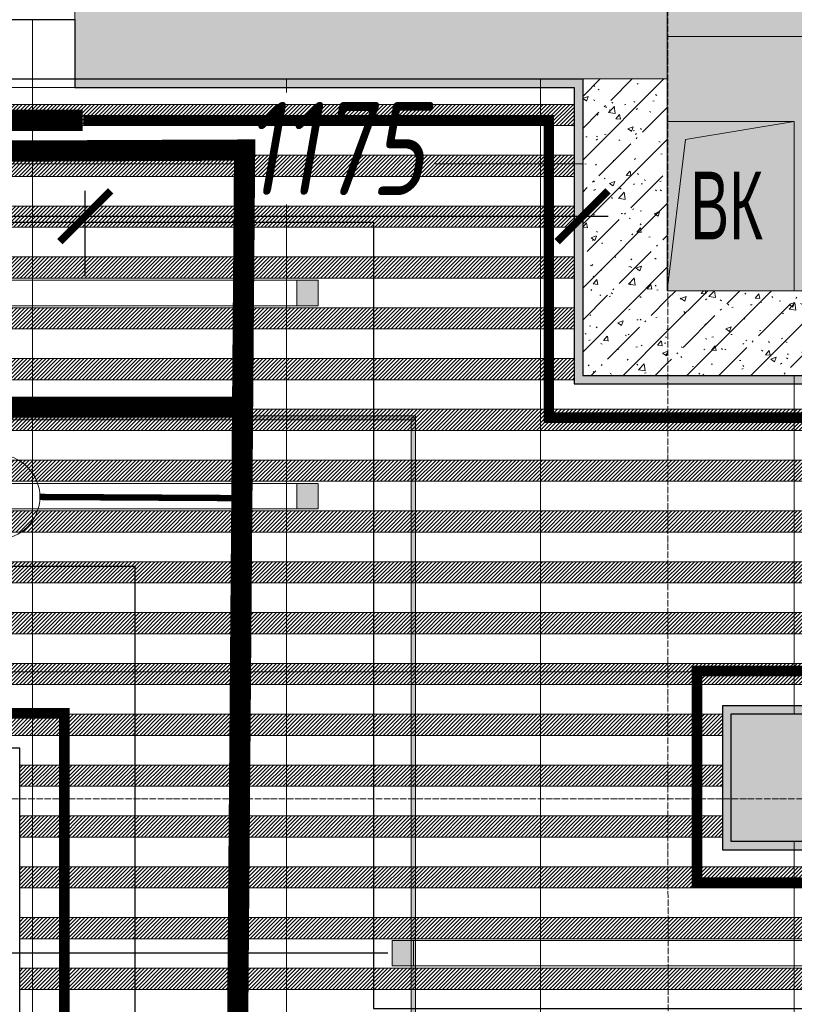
# Model space of a CAD drawing. Header units: millimetres. Extents: x -535184 to 178656, y -69521 to 68256.
# Tile 144 of 256: x -185633 to -183803, y 46587 to 48912. Entities that reach past the tile are written whole.
import ezdxf

# ---------------------------------------------------------------- set-up
doc = ezdxf.new("R2010")
doc.units = ezdxf.units.MM
for name, pattern in [('( Hidden )', [0.375, 0.25, -0.125]), ('-D1-03x03', [6, 3, -3]), ('-D1d1-15x02', [19, 15, -2, 0, -2]), ('DASHDOT', [25.4, 12.7, -6.35, 0, -6.35]), ('DOT', [6.35, 0, -6.35])]:
    doc.linetypes.add(name, pattern=pattern)
doc.layers.get('Defpoints').update_dxf_attribs({"color": 31})
for name, color, linetype, lineweight in [('_0', 7, 'Continuous', 13), ('A-DETL-GENF', 7, 'Continuous', 5), ('A-FLOR', 7, 'Continuous', 5), ('A-GENM-HDLN', 7, '-D1-03x03', 5), ('A-WALL', 7, 'Continuous', 5), ('A-WALL-FNSH', 8, 'Continuous', 5), ('dim_light', 12, 'Continuous', 9), ('dim_razv', 93, 'DASHDOT', 9), ('I-WALL', 7, 'Continuous', 5), ('light_pot', 52, 'Continuous', 15), ('M-EQPM', 7, 'Continuous', 5), ('M-EQPM-IDEN', 7, 'Continuous', 5), ('pot', 183, 'Continuous', 15), ('pot sh', 183, 'Continuous', 15), ('S-GRID', 7, 'Continuous', 5)]:
    doc.layers.add(name, color=color, linetype=linetype, lineweight=lineweight)
doc.layers.add('PDF10_0', color=30, linetype='Continuous', true_color=0xff7f00)
doc.layers.add('pol', color=7, linetype='Continuous', lineweight=15, true_color=0x738991)
doc.layers.add('Сводный план', color=1, linetype='Continuous', lineweight=0, true_color=0xff0000)
doc.styles.add('Arial Narrow_2', font='txt', dxfattribs={"width": 0.75, "height": 250})
doc.styles.add('fl_iso paper', font='isocpeur.ttf', dxfattribs={"width": 0.8, "oblique": 10})
doc.dimstyles.new('In tre 1_75', dxfattribs={"dimtxt": 220, "dimasz": 120, "dimexe": 60, "dimexo": 10, "dimgap": 50, "dimtad": 1, "dimdec": 0, "dimrnd": 5, "dimzin": 0, "dimdsep": 46, "dimtxsty": 'fl_iso paper', "dimblk": 'ARCHTICK', "dimcen": 0, "dimdle": 60, "dimadec": 0, "dimazin": 0, "dimtfac": 1, "dimtdec": 0, "dimtofl": 0, "dimtmove": 1, "dimatfit": 1, "dimfxl": 1, "dimtfill": 1, "dimtolj": 1, "dimtzin": 0, "dimarcsym": 1})
pattern_1 = [(225, (-281866.09, 18057.1276), (4.49012806, -4.49012806), [])]
pattern_2 = [(225, (-283516.09, 18057.1276), (4.49012806, -4.49012806), [])]
pattern_3 = [(225, (-283516.09, 18417.1276), (4.49012806, -4.49012806), [])]
pattern_4 = [(45, (-192252.93, 26222.13), (-75.43415, 75.43415), [106.68, -17.78, 3.556, -17.78]), (45, (-192252.93, 26297.51), (-75.43415, 75.43415), []), (50, (-192252.93, 26222.13), (127.5292, -11.15758), [13.335, -146.685]), (355, (-192252.93, 26222.13), (-24.66966, 133.74), [10.668, -117.348]), (100.451, (-192242.31, 26221.2), (102.85973, 122.5818), [11.333, -124.663]), (46.184, (-192252.93, 26257.69), (189.7552, -29.4304), [20.002, -220.027]), (96.636, (-192237.12, 26255.24), (166.1822, 173.1996), [17, -186.995]), (351.184, (-192252.93, 26257.69), (166.184, 173.1976), [16.002, -176.022]), (21, (-192235.15, 26248.8), (106.13027, -71.58603), [13.335, -146.685]), (326, (-192235.15, 26248.8), (43.2619, 128.93175), [10.668, -117.348]), (71.451, (-192226.31, 26242.83), (149.392, 57.34505), [11.333, -124.663]), (37.5, (-192252.935, 26222.128), (2.16223, 59.18836), [3.353, -112.573, 3.353, -115.773, -117.792]), (37.5, (-192252.935, 26222.128), (2.16223, 59.18836), [-235.052, 3.353, -114.44]), (7.5, (-192252.935, 26222.13), (46.77386, 70.12615), [3.353, -64.567, 3.353, -109.906, -44.894]), (7.5, (-192252.935, 26222.13), (46.77386, 70.12615), [-181.178, 3.353, -41.542]), (327.5, (-192292.584, 26222.128), (94.91367, -4.01009), [3.353, -41.097, 3.353, -135.331, -184.023]), (327.5, (-192292.584, 26222.128), (94.91367, -4.01009), [-183.134, 3.353, -180.67]), (317.5, (-192310.36, 26222.13), (103.69057, 17.79882), [3.353, -54.432, 3.353, -88.748, -130.683]), (317.5, (-192310.36, 26222.13), (103.69057, 17.79882), [-149.885, 3.353, -127.33])]

# ---------------------------------------------------------------- blocks, each defined once
blk = doc.blocks.new('*U3569')
at = {"layer": 'light_pot', "linetype": 'ByBlock', "lineweight": 0}
h = blk.add_hatch(color=252, dxfattribs=at)
h.dxf.hatch_style = 1
h.paths.add_polyline_path([(-500, 30), (-550, 30), (-550, -30), (-500, -30)])
h = blk.add_hatch(color=252, dxfattribs=at)
h.dxf.hatch_style = 1
h.paths.add_polyline_path([(500, 30), (550, 30), (550, -30), (500, -30)])
for points in [[(-500, 30), (-550, 30), (-550, -30), (-500, -30)], [(500, -30), (-500, -30), (-500, 30), (500, 30)], [(500, 30), (550, 30), (550, -30), (500, -30)]]:
    blk.add_lwpolyline(points, close=True, dxfattribs=at)
blk = doc.blocks.new('*U3564')
at = {"layer": 'light_pot', "color": 0, "linetype": 'ByBlock', "lineweight": -2, "transparency": 16777216}
blk.add_blockref('*U3569', (0, 960), dxfattribs=at)
blk = doc.blocks.new('_ArchTick')
at = {"color": 0, "linetype": 'ByBlock', "lineweight": 9, "const_width": 0.15}
blk.add_lwpolyline([(-0.5, -0.5), (0.5, 0.5)], dxfattribs=at)
blk = doc.blocks.new('*D6228')
at = {"layer": 'Defpoints', "color": 0, "transparency": 16777216}
for p in [(-186136, 46707.6), (-184752.9, 46707.6), (-184752.9, 46227.6)]:
    blk.add_point(p, dxfattribs=at)
at = {"layer": 'dim_light', "color": 0, "lineweight": -2, "transparency": 16777216}
for p, q in [((-186136, 46707.6), (-186136, 46827.6)), ((-184762.9, 46707.6), (-186196, 46707.6)), ((-186136, 46227.6), (-186136, 46707.6)), ((-186136, 46467.6), (-186931.1, 45977.4)), ((-184762.9, 46227.6), (-186196, 46227.6)), ((-186136, 46227.6), (-186136, 46107.6)), ((-186931.1, 45977.4), (-186931.1, 45486.6))]:
    blk.add_line(p, q, dxfattribs=at)
at = {"layer": 'dim_light', "color": 0, "lineweight": -2, "transparency": 16777216, "xscale": 120, "yscale": 120, "zscale": 120}
for p, rotation in [((-186136, 46707.6), 270), ((-186136, 46227.6), 90)]:
    blk.add_blockref('_ArchTick', p, dxfattribs=dict(at, rotation=rotation))
at = {"layer": 'dim_light', "color": 0, "transparency": 16777216, "insert": (-187091.1, 45732), "char_height": 220, "attachment_point": 5, "rotation": 90, "style": 'fl_iso paper', "bg_fill": 3, "box_fill_scale": 1.1, "bg_fill_color": 256, "bg_fill_true_color": 13158600, "bg_fill_transparency": 0}
blk.add_mtext('\\A1;480', dxfattribs=at)
blk = doc.blocks.new('*D6204')
at = {"layer": 'Defpoints', "color": 0, "transparency": 16777216}
for p in [(-186244.6, 47786.8), (-186027.9, 47786.8), (-184752.9, 46707.6)]:
    blk.add_point(p, dxfattribs=at)
at = {"layer": 'dim_light', "color": 0, "lineweight": -2, "transparency": 16777216}
for p, q in [((-186244.6, 46647.6), (-186244.6, 47846.8)), ((-186037.9, 47786.8), (-186304.6, 47786.8)), ((-184762.9, 46707.6), (-186304.6, 46707.6))]:
    blk.add_line(p, q, dxfattribs=at)
at = {"layer": 'dim_light', "color": 0, "lineweight": -2, "transparency": 16777216, "xscale": 120, "yscale": 120, "zscale": 120}
for p, rotation in [((-186244.6, 47786.8), 90), ((-186244.6, 46707.6), 270)]:
    blk.add_blockref('_ArchTick', p, dxfattribs=dict(at, rotation=rotation))
at = {"layer": 'dim_light', "color": 0, "transparency": 16777216, "insert": (-186404.6, 47247.2), "char_height": 220, "attachment_point": 5, "rotation": 90, "style": 'fl_iso paper', "bg_fill": 3, "box_fill_scale": 1.1, "bg_fill_color": 256, "bg_fill_true_color": 13158600, "bg_fill_transparency": 0}
blk.add_mtext('\\A1;1080', dxfattribs=at)
blk = doc.blocks.new('*D6205')
at = {"layer": 'Defpoints', "color": 0, "transparency": 16777216}
for p in [(-186652.9, 48772.1), (-185477.9, 48448), (-185477.9, 48296.8)]:
    blk.add_point(p, dxfattribs=at)
at = {"layer": 'dim_light', "color": 0, "lineweight": -2, "transparency": 16777216}
for p, q in [((-186652.9, 48762.1), (-186652.9, 48388)), ((-185477.9, 48306.8), (-185477.9, 48508)), ((-186712.9, 48448), (-185417.9, 48448))]:
    blk.add_line(p, q, dxfattribs=at)
at = {"layer": 'dim_light', "color": 0, "lineweight": -2, "transparency": 16777216, "xscale": 120, "yscale": 120, "zscale": 120, "rotation": 180}
blk.add_blockref('_ArchTick', (-186652.9, 48448), dxfattribs=at)
at = {"layer": 'dim_light', "color": 0, "lineweight": -2, "transparency": 16777216, "xscale": 120, "yscale": 120, "zscale": 120}
blk.add_blockref('_ArchTick', (-185477.9, 48448), dxfattribs=at)
at = {"layer": 'dim_light', "color": 0, "transparency": 16777216, "insert": (-186065.4, 48608), "char_height": 220, "attachment_point": 5, "style": 'fl_iso paper', "bg_fill": 3, "box_fill_scale": 1.1, "bg_fill_color": 256, "bg_fill_true_color": 13158600, "bg_fill_transparency": 0}
blk.add_mtext('\\A1;1175', dxfattribs=at)
blk = doc.blocks.new('*D6206')
at = {"layer": 'Defpoints', "color": 0, "transparency": 16777216}
for p in [(-184302.9, 48555.8), (-184302.9, 48448), (-185477.9, 48296.8)]:
    blk.add_point(p, dxfattribs=at)
at = {"layer": 'dim_light', "color": 0, "lineweight": -2, "transparency": 16777216}
for p, q in [((-184302.9, 48545.8), (-184302.9, 48388)), ((-185477.9, 48306.8), (-185477.9, 48508)), ((-185537.9, 48448), (-184242.9, 48448))]:
    blk.add_line(p, q, dxfattribs=at)
at = {"layer": 'dim_light', "color": 0, "lineweight": -2, "transparency": 16777216, "xscale": 120, "yscale": 120, "zscale": 120, "rotation": 180}
blk.add_blockref('_ArchTick', (-185477.9, 48448), dxfattribs=at)
at = {"layer": 'dim_light', "color": 0, "lineweight": -2, "transparency": 16777216, "xscale": 120, "yscale": 120, "zscale": 120}
blk.add_blockref('_ArchTick', (-184302.9, 48448), dxfattribs=at)
at = {"layer": 'dim_light', "color": 0, "transparency": 16777216, "insert": (-184890.4, 48608), "char_height": 220, "attachment_point": 5, "style": 'fl_iso paper', "bg_fill": 3, "box_fill_scale": 1.1, "bg_fill_color": 256, "bg_fill_true_color": 13158600, "bg_fill_transparency": 0}
blk.add_mtext('\\A1;1175', dxfattribs=at)
blk = doc.blocks.new('*U3565')
at = {"layer": 'light_pot', "linetype": 'ByBlock', "lineweight": 0}
h = blk.add_hatch(color=252, dxfattribs=at)
h.dxf.hatch_style = 1
h.paths.add_polyline_path([(-500, 30), (-550, 30), (-550, -30), (-500, -30)])
h = blk.add_hatch(color=252, dxfattribs=at)
h.dxf.hatch_style = 1
h.paths.add_polyline_path([(500, 30), (550, 30), (550, -30), (500, -30)])
for points in [[(-500, 30), (-550, 30), (-550, -30), (-500, -30)], [(500, -30), (-500, -30), (-500, 30), (500, 30)], [(500, 30), (550, 30), (550, -30), (500, -30)]]:
    blk.add_lwpolyline(points, close=True, dxfattribs=at)
blk = doc.blocks.new('*U3566')
at = {"layer": 'light_pot', "color": 0, "linetype": 'ByBlock', "lineweight": -2, "transparency": 16777216}
for p in [(0, 480), (0, 0)]:
    blk.add_blockref('*U3565', p, dxfattribs=at)
blk = doc.blocks.new('*U11953')
at = {"layer": 'pol', "true_color": 0x007dfa, "transparency": 33554687}
h = blk.add_hatch(color=150, dxfattribs=at)
h.dxf.hatch_style = 1
h.paths.add_polyline_path([(1795, 0), (0, 0), (0, -10), (1795, -10)])
at = {"layer": 'pol', "color": 162, "true_color": 0x2c3cc9}
blk.add_lwpolyline([(1795, 0), (0, 0), (0, -10), (1795, -10)], close=True, dxfattribs=at)
blk = doc.blocks.new('*U12422')
at = {"layer": 'pol', "true_color": 0x007dfa, "transparency": 33554687}
h = blk.add_hatch(color=150, dxfattribs=at)
h.dxf.hatch_style = 1
h.paths.add_polyline_path([(2095.1, 0), (0, 0), (0, -10), (2095.1, -10)])
at = {"layer": 'pol', "color": 162, "true_color": 0x2c3cc9}
blk.add_lwpolyline([(2095.1, 0), (0, 0), (0, -10), (2095.1, -10)], close=True, dxfattribs=at)
blk = doc.blocks.new('A_MEQ_OpeningShaft-Rectangular - ВК-3647608-50_AS_M_L11')
at = {"layer": 'A-DETL-GENF', "linetype": '-D1-03x03'}
blk.add_hatch(color=256, dxfattribs=at).paths.add_polyline_path([(0, -400), (42.9, -42.9), (300, 0), (0, 0)])
at = {"layer": 'A-DETL-GENF'}
for p, q in [((300, 0), (0, 0)), ((0, 0), (0, -400)), ((42.9, -42.9), (300, 0)), ((300, 0), (300, -400)), ((0, -400), (42.9, -42.9)), ((0, -400), (300, -400))]:
    blk.add_line(p, q, dxfattribs=at)
at = {"layer": 'A-GENM-HDLN'}
for p, q in [((300, 0), (0, 0)), ((0, 0), (0, -400)), ((300, -400), (300, 0)), ((0, -400), (300, -400))]:
    blk.add_line(p, q, dxfattribs=at)
blk = doc.blocks.new('jgf456fff')
at = {"layer": 'PDF10_0', "lineweight": 25}
blk.add_lwpolyline([(14188.1, 19556), (6942.7, 19556), (6942.7, 21348.8), (6212.4, 21348.8), (6212.4, 22161.6), (7505.7, 22161.6), (7505.7, 20305.3), (10242.6, 20305.3)], dxfattribs=at)
blk = doc.blocks.new('jjgyff55')
at = {"layer": 'Сводный план', "color": 96, "true_color": 0x008000}
for points, const_width in [([(25024, 19861.4), (23724.1, 19872.2), (23724.4, 17338.4), (1155.3, 17338.4), (1176.4, 19982.9), (207.8, 19978.6)], 50), ([(1165, 19375.8), (-1836.4, 19375.8)], 50), ([(1165, 19161), (692.7, 19163.7)], 15)]:
    blk.add_lwpolyline(points, dxfattribs=dict(at, const_width=const_width))
at = {"layer": 'Сводный план', "color": 92, "lineweight": 13, "true_color": 0x00c200}
blk.add_circle((592.7, 19163.7), 100, dxfattribs=at)

msp = doc.modelspace()

# ---------------------------------------------------------------- hatches: boundary and pattern name
at = {"layer": '_0', "transparency": 33554534}
h = msp.add_hatch(color=252, dxfattribs=at)
h.dxf.hatch_style = 1
h.paths.add_polyline_path([(-186501.3, 32972.1), (-186502.9, 35272.1), (-186002.9, 35272.1), (-186002.9, 36222.1), (-183952.9, 36222.1), (-183952.9, 40272.1), (-179002.9, 40272.1), (-179002.9, 38772.1), (-177452.9, 38772.1), (-177452.9, 45172.1), (-185852.9, 45172.1), (-185852.9, 46972.1), (-186852.9, 46972.1), (-186852.9, 48972.1), (-184102.9, 48972.1), (-184102.9, 48272.1), (-183352.9, 48272.1), (-183352.9, 47272.1), (-163952.9, 47272.1), (-163952.9, 48972.1), (-160672.9, 48972.1), (-160672.9, 46972.1), (-161752.9, 46972.1), (-161752.9, 45172.1), (-169752.9, 45172.1), (-169752.9, 36222.1), (-161802.9, 36222.1), (-161802.9, 35822.1), (-161302.9, 35822.1), (-161302.9, 32972.1), (-163452.9, 32972.1), (-163452.9, 34122.1), (-183852.9, 34122.1), (-183852.9, 32972.1)], flags=16)
h.paths.add_polyline_path([(-192753.7, 55672.9), (-154802.1, 55672.9), (-154802.1, 25721.3), (-192753.7, 25721.3)])
at = {"layer": 'A-WALL'}
h = msp.add_hatch(dxfattribs=at)
h.set_pattern_fill('FP_1', color=256, style=0, pattern_type=2)
h.set_pattern_definition([(45, (-192252.935, 26222.13), (-57.02463, 57.02463), []), (45, (-192195.91, 26222.13), (-57.02463, 57.02463), [100.806, -20.161, 3.353, -16.808])])
h.paths.add_polyline_path([(-176152.9, 46972.1), (-176152.9, 47272.1), (-177202.9, 47272.1), (-177202.9, 46972.1), (-176462.7, 46972.1)])
h.paths.add_polyline_path([(-178894.2, 46972.1), (-178252.9, 46972.1), (-178252.9, 47272.1), (-180902.9, 47272.1), (-180902.9, 46972.1), (-179241.5, 46972.1)])
h.paths.add_polyline_path([(-183452.9, 46972.1), (-182602.9, 46972.1), (-182602.9, 47272.1), (-183952.9, 47272.1), (-183952.9, 46972.1)])
at = {"layer": 'I-WALL', "true_color": 0xf5f5f0}
msp.add_hatch(color=7, dxfattribs=at).paths.add_polyline_path([(-182952.9, 48872.1), (-182952.9, 48972.1), (-184102.9, 48972.1), (-184102.9, 48872.1), (-183062.3, 48872.1)])
at = {"layer": 'I-WALL'}
h = msp.add_hatch(dxfattribs=at)
h.set_pattern_fill('FP_43', color=256, style=0, pattern_type=2)
h.set_pattern_definition(pattern_4)
h.paths.add_polyline_path([(-183352.9, 48072.1), (-183352.9, 48272.1), (-184102.9, 48272.1), (-184102.9, 48072.1), (-183409.7, 48072.1)])
at = {"layer": 'I-WALL', "true_color": 0xf5f3ef}
for points in [[(-183572.9, 48052.1), (-183572.9, 48072.1), (-184322.9, 48072.1), (-184322.9, 48052.1)], [(-183572.9, 47272.1), (-183572.9, 47292.1), (-183972.9, 47292.1), (-183972.9, 47272.1), (-183952.9, 47272.1)], [(-183952.9, 46972.1), (-183952.9, 47272.1), (-183972.9, 47272.1), (-183972.9, 46972.1)], [(-183452.9, 46952.1), (-183452.9, 46972.1), (-183972.9, 46972.1), (-183972.9, 46952.1)]]:
    msp.add_hatch(color=7, dxfattribs=at).paths.add_polyline_path(points)
at = {"layer": 'pot sh', "linetype": 'ByBlock', "lineweight": 0, "true_color": 0x91caaf}
h = msp.add_hatch(dxfattribs=at)
h.set_pattern_fill('ANSI31', color=253, scale=2, angle=180)
h.set_pattern_definition(pattern_2)
h.paths.add_polyline_path([(-184322.9, 48232.1), (-186632.9, 48232.1), (-186632.9, 48182.1), (-184322.9, 48182.1)])
h = msp.add_hatch(dxfattribs=at)
h.set_pattern_fill('ANSI31', color=253, scale=2, angle=180)
h.set_pattern_definition(pattern_2)
h.paths.add_polyline_path([(-184322.9, 48112.1), (-186632.9, 48112.1), (-186632.9, 48062.1), (-184322.9, 48062.1)])
h = msp.add_hatch(dxfattribs=at)
h.set_pattern_fill('ANSI31', color=253, scale=2, angle=180)
h.set_pattern_definition([(225, (-281866.09, 18657.1276), (4.49012806, -4.49012806), [])])
h.paths.add_polyline_path([(-183572.9, 47992.1), (-186632.9, 47992.1), (-186632.9, 47942.1), (-183572.9, 47942.1)])

# ---------------------------------------------------------------- linework, layer by layer
at = {"layer": 'A-WALL'}
msp.add_line((-184102.9, 48872.1), (-184102.9, 48972.1), dxfattribs=at)
at = {"layer": 'A-WALL', "lineweight": 9}
for p, q in [((-184102.9, 48672.1), (-184102.9, 48872.1)), ((-184102.9, 48872.1), (-183452.9, 48872.1)), ((-183452.9, 48272.1), (-183802.9, 48272.1)), ((-184302.9, 48072.1), (-183552.9, 48072.1))]:
    msp.add_line(p, q, dxfattribs=at)
at = {"layer": 'A-WALL', "lineweight": 25}
for p, q in [((-182952.9, 47272.1), (-183952.9, 47272.1)), ((-183952.9, 47272.1), (-183952.9, 46972.1)), ((-183952.9, 46972.1), (-182602.9, 46972.1))]:
    msp.add_line(p, q, dxfattribs=at)
at = {"layer": 'A-WALL-FNSH'}
for p, q in [((-184322.9, 48052.1), (-183572.9, 48052.1)), ((-183572.9, 47292.1), (-183972.9, 47292.1)), ((-183972.9, 47292.1), (-183972.9, 46952.1)), ((-183972.9, 46952.1), (-182582.9, 46952.1))]:
    msp.add_line(p, q, dxfattribs=at)
at = {"layer": 'Defpoints'}
msp.add_lwpolyline([(-183572.9, 47292.2), (-183972.9, 47292.2), (-183972.9, 46952.2), (-178252.9, 46952.2)], dxfattribs=at)
at = {"layer": 'pol'}
for points in [[(-186202.9, 48912.1), (-186202.9, 48572.1), (-185602.9, 48572.1), (-185602.9, 48912.1)], [(-186202.9, 48912.1), (-186202.9, 48572.1), (-185602.9, 48572.1), (-185602.9, 48912.1)], [(-185602.9, 48912.1), (-185602.9, 48572.1), (-185002.9, 48572.1), (-185002.9, 48772.1)], [(-185602.9, 48912.1), (-185602.9, 48572.1), (-185002.9, 48572.1), (-185002.9, 48772.1)], [(-185002.9, 48772.1), (-185002.9, 48572.1), (-184402.9, 48572.1), (-184402.9, 48772.1)], [(-185002.9, 48772.1), (-185002.9, 48572.1), (-184402.9, 48572.1), (-184402.9, 48772.1)], [(-184402.9, 48772.1), (-184402.9, 48572.1), (-184302.9, 48572.1)], [(-184402.9, 48772.1), (-184402.9, 48572.1), (-184302.9, 48572.1)], [(-184302.9, 48572.1), (-184402.9, 48572.1), (-184402.9, 47372.1), (-183802.9, 47372.1), (-183802.9, 48072.1)], [(-184302.9, 48572.1), (-184402.9, 48572.1), (-184402.9, 47372.1), (-183802.9, 47372.1), (-183802.9, 48072.1)], [(-185652.9, 46172.1), (-185602.9, 46172.1), (-185602.9, 47372.1), (-186202.9, 47372.1), (-186202.9, 47172.1)], [(-185652.9, 46172.1), (-185602.9, 46172.1), (-185602.9, 47372.1), (-186202.9, 47372.1), (-186202.9, 47172.1)], [(-183802.9, 47272.1), (-183802.9, 47372.1), (-184402.9, 47372.1), (-184402.9, 46172.1), (-183802.9, 46172.1), (-183802.9, 46972.1)], [(-183802.9, 47272.1), (-183802.9, 47372.1), (-184402.9, 47372.1), (-184402.9, 46172.1), (-183802.9, 46172.1), (-183802.9, 46972.1)]]:
    msp.add_lwpolyline(points, dxfattribs=at)
for points in [[(-185602.9, 47372.1), (-185602.9, 48572.1), (-186202.9, 48572.1), (-186202.9, 47372.1)], [(-185602.9, 47372.1), (-185602.9, 48572.1), (-186202.9, 48572.1), (-186202.9, 47372.1)], [(-185002.9, 47372.1), (-185002.9, 48572.1), (-185602.9, 48572.1), (-185602.9, 47372.1)], [(-185002.9, 47372.1), (-185002.9, 48572.1), (-185602.9, 48572.1), (-185602.9, 47372.1)], [(-184402.9, 47372.1), (-184402.9, 48572.1), (-185002.9, 48572.1), (-185002.9, 47372.1)], [(-184402.9, 47372.1), (-184402.9, 48572.1), (-185002.9, 48572.1), (-185002.9, 47372.1)], [(-185002.9, 46172.1), (-185002.9, 47372.1), (-185602.9, 47372.1), (-185602.9, 46172.1)], [(-185002.9, 46172.1), (-185002.9, 47372.1), (-185602.9, 47372.1), (-185602.9, 46172.1)], [(-184402.9, 46172.1), (-184402.9, 47372.1), (-185002.9, 47372.1), (-185002.9, 46172.1)], [(-184402.9, 46172.1), (-184402.9, 47372.1), (-185002.9, 47372.1), (-185002.9, 46172.1)]]:
    msp.add_lwpolyline(points, close=True, dxfattribs=at)
at = {"layer": 'pot sh'}
for points in [[(-184322.9, 48232.1), (-186632.9, 48232.1), (-186632.9, 48182.1), (-184322.9, 48182.1)], [(-184322.9, 48112.1), (-186632.9, 48112.1), (-186632.9, 48062.1), (-184322.9, 48062.1)], [(-183572.9, 47992.1), (-186632.9, 47992.1), (-186632.9, 47942.1), (-183572.9, 47942.1)]]:
    msp.add_lwpolyline(points, close=True, dxfattribs=at)
at = {"layer": 'S-GRID', "linetype": '-D1d1-15x02'}
msp.add_line((-184097.7, 23517.8), (-184102.9, 57033.3), dxfattribs=at)

# ---------------------------------------------------------------- block references
at = {"layer": 'light_pot'}
msp.add_blockref('*U3564', (-184202.9, 45747.6), dxfattribs=at)
at = {"layer": 'M-EQPM'}
msp.add_blockref('A_MEQ_OpeningShaft-Rectangular - ВК-3647608-50_AS_M_L11', (-184102.9, 48672.1), dxfattribs=at)
at = {"layer": 'pol'}
for name, p, rotation in [('*U12422', (-184697.9, 47967.1), 180), ('*U12422', (-184697.9, 47967.1), 180), ('*U11953', (-184707.9, 46177.1), 90), ('*U11953', (-184707.9, 46177.1), 90)]:
    msp.add_blockref(name, p, dxfattribs=dict(at, rotation=rotation))

# ---------------------------------------------------------------- texts
at = {"layer": 'M-EQPM-IDEN', "insert": (-184048.5, 48553.2), "char_height": 160, "width": 216.456, "attachment_point": 1, "style": 'Arial Narrow_2'}
msp.add_mtext('ВК', dxfattribs=at)

# ---------------------------------------------------------------- next in the draw order: dimensions: what is measured, and where the dimension line sits
at = {"layer": 'dim_light'}
dim = msp.add_linear_dim(base=(-185477.9, 48448), p1=(-186652.9, 48772.1), p2=(-185477.9, 48296.8), dimstyle='In tre 1_75', dxfattribs=at)
dim.commit()
dim.dimension.update_dxf_attribs({"geometry": '*D6205', "text_midpoint": (-186065.4, 48608)})
dim = msp.add_linear_dim(base=(-186136, 46707.6), p1=(-184752.9, 46227.6), p2=(-184752.9, 46707.6), angle=90, dimstyle='In tre 1_75', dxfattribs=at)
dim.commit()
dim.dimension.update_dxf_attribs({"geometry": '*D6228', "text_midpoint": (-186931.1, 45927.4), "dimtype": 160})

# ---------------------------------------------------------------- next in the draw order: hatches: boundary and pattern name
at = {"layer": 'I-WALL'}
h = msp.add_hatch(dxfattribs=at)
h.set_pattern_fill('FP_43', color=256, style=0, pattern_type=2)
h.set_pattern_definition(pattern_4)
h.paths.add_polyline_path([(-184322.9, 48772.1), (-184102.9, 48772.1), (-184102.9, 48972.1), (-185502.9, 48972.1), (-185502.9, 48772.1), (-184451.7, 48772.1)])
h.paths.add_polyline_path([(-186852.9, 48772.1), (-186552.9, 48772.1), (-186552.9, 48972.1), (-186852.9, 48972.1)])

# ---------------------------------------------------------------- next in the draw order: linework, layer by layer
at = {"layer": 'A-FLOR'}
msp.add_line((-185502.9, 48772.1), (-186552.9, 48772.1), dxfattribs=at)
at = {"layer": 'A-WALL', "lineweight": 9}
for p in [(-185502.9, 48972.1), (-184102.9, 48772.1)]:
    msp.add_line(p, (-185502.9, 48772.1), dxfattribs=at)

# ---------------------------------------------------------------- next in the draw order: dimensions: what is measured, and where the dimension line sits
at = {"layer": 'dim_light'}
dim = msp.add_linear_dim(base=(-184302.9, 48448), p1=(-185477.9, 48296.8), p2=(-184302.9, 48555.8), dimstyle='In tre 1_75', dxfattribs=at)
dim.commit()
dim.dimension.update_dxf_attribs({"geometry": '*D6206', "text_midpoint": (-184890.4, 48608)})
dim = msp.add_linear_dim(base=(-186244.6, 47786.8), p1=(-184752.9, 46707.6), p2=(-186027.9, 47786.8), angle=90, dimstyle='In tre 1_75', dxfattribs=at)
dim.commit()
dim.dimension.update_dxf_attribs({"geometry": '*D6204', "text_midpoint": (-186404.6, 47247.2)})

# ---------------------------------------------------------------- next in the draw order: hatches: boundary and pattern name
at = {"layer": 'I-WALL', "true_color": 0xf5f3ef}
h = msp.add_hatch(color=7, dxfattribs=at)
h.paths.add_polyline_path([(-185493.8, 48752.1), (-185152.9, 48752.1), (-185152.9, 48772.1), (-185502.9, 48772.1), (-185502.9, 48752.1)])
h.paths.add_polyline_path([(-186552.9, 48752.1), (-186552.9, 48772.1), (-186652.9, 48772.1), (-186652.9, 48752.1), (-186632.9, 48752.1)])
for points in [[(-184322.9, 48752.1), (-184322.9, 48772.1), (-185152.9, 48772.1), (-185152.9, 48752.1), (-184451.7, 48752.1)], [(-184302.9, 48072.1), (-184302.9, 48772.1), (-184322.9, 48772.1), (-184322.9, 48072.1)]]:
    msp.add_hatch(color=7, dxfattribs=at).paths.add_polyline_path(points)
at = {"layer": 'I-WALL'}
h = msp.add_hatch(dxfattribs=at)
h.set_pattern_fill('FP_43', color=256, style=0, pattern_type=2)
h.set_pattern_definition(pattern_4)
h.paths.add_polyline_path([(-184302.9, 48072.1), (-184102.9, 48072.1), (-184102.9, 48772.1), (-184302.9, 48772.1), (-184302.9, 48272.1)])
at = {"layer": 'pot sh', "linetype": 'ByBlock', "lineweight": 0, "true_color": 0x91caaf}
h = msp.add_hatch(dxfattribs=at)
h.set_pattern_fill('ANSI31', color=253, scale=2, angle=180)
h.set_pattern_definition(pattern_3)
h.paths.add_polyline_path([(-184322.9, 48712.1), (-186632.9, 48712.1), (-186632.9, 48662.1), (-184322.9, 48662.1)])
h = msp.add_hatch(dxfattribs=at)
h.set_pattern_fill('ANSI31', color=253, scale=2, angle=180)
h.set_pattern_definition(pattern_3)
h.paths.add_polyline_path([(-184322.9, 48592.1), (-186632.9, 48592.1), (-186632.9, 48542.1), (-184322.9, 48542.1)])
h = msp.add_hatch(dxfattribs=at)
h.set_pattern_fill('ANSI31', color=253, scale=2, angle=180)
h.set_pattern_definition(pattern_3)
h.paths.add_polyline_path([(-184322.9, 48472.1), (-186632.9, 48472.1), (-186632.9, 48422.1), (-184322.9, 48422.1)])
h = msp.add_hatch(dxfattribs=at)
h.set_pattern_fill('ANSI31', color=253, scale=2, angle=180)
h.set_pattern_definition(pattern_2)
h.paths.add_polyline_path([(-184322.9, 48352.1), (-186632.9, 48352.1), (-186632.9, 48302.1), (-184322.9, 48302.1)])
h = msp.add_hatch(dxfattribs=at)
h.set_pattern_fill('ANSI31', color=253, scale=2, angle=180)
h.set_pattern_definition([(225, (-281866.09, 18537.1276), (4.49012806, -4.49012806), [])])
h.paths.add_polyline_path([(-183572.9, 47872.1), (-186632.9, 47872.1), (-186632.9, 47822.1), (-183572.9, 47822.1)])
h = msp.add_hatch(dxfattribs=at)
h.set_pattern_fill('ANSI31', color=253, scale=2, angle=180)
h.set_pattern_definition([(225, (-281866.09, 18417.1276), (4.49012806, -4.49012806), [])])
h.paths.add_polyline_path([(-183572.9, 47752.1), (-186632.9, 47752.1), (-186632.9, 47702.1), (-183572.9, 47702.1)])
h = msp.add_hatch(dxfattribs=at)
h.set_pattern_fill('ANSI31', color=253, scale=2, angle=180)
h.set_pattern_definition([(225, (-281866.09, 18297.1276), (4.49012806, -4.49012806), [])])
h.paths.add_polyline_path([(-183572.9, 47632.1), (-186632.9, 47632.1), (-186632.9, 47582.1), (-183572.9, 47582.1)])
h = msp.add_hatch(dxfattribs=at)
h.set_pattern_fill('ANSI31', color=253, scale=2, angle=180)
h.set_pattern_definition([(225, (-281866.09, 18177.1276), (4.49012806, -4.49012806), [])])
h.paths.add_polyline_path([(-183572.9, 47512.1), (-186632.9, 47512.1), (-186632.9, 47462.1), (-183572.9, 47462.1)])
h = msp.add_hatch(dxfattribs=at)
h.set_pattern_fill('ANSI31', color=253, scale=2, angle=180)
h.set_pattern_definition(pattern_1)
h.paths.add_polyline_path([(-183572.9, 47392.1), (-186632.9, 47392.1), (-186632.9, 47342.1), (-183572.9, 47342.1)])
h = msp.add_hatch(dxfattribs=at)
h.set_pattern_fill('ANSI31', color=253, scale=2, angle=180)
h.set_pattern_definition(pattern_1)
h.paths.add_polyline_path([(-183972.9, 47272.1), (-186632.9, 47272.1), (-186632.9, 47222.1), (-183972.9, 47222.1)])
h = msp.add_hatch(dxfattribs=at)
h.set_pattern_fill('ANSI31', color=253, scale=2, angle=180)
h.set_pattern_definition(pattern_1)
h.paths.add_polyline_path([(-183972.9, 47152.1), (-185632.9, 47152.1), (-185632.9, 47102.1), (-183972.9, 47102.1)])
h = msp.add_hatch(dxfattribs=at)
h.set_pattern_fill('ANSI31', color=253, scale=2, angle=180)
h.set_pattern_definition(pattern_1)
h.paths.add_polyline_path([(-183972.9, 47032.1), (-185632.9, 47032.1), (-185632.9, 46982.1), (-183972.9, 46982.1)])
h = msp.add_hatch(dxfattribs=at)
h.set_pattern_fill('ANSI31', color=253, scale=2, angle=180)
h.set_pattern_definition([(225, (-233499.5126, 27792.739), (4.49012806, -4.49012806), [])])
h.paths.add_polyline_path([(-185632.9, 46862.1), (-161972.9, 46862.1), (-161972.9, 46912.1), (-185632.9, 46912.1)])
h = msp.add_hatch(dxfattribs=at)
h.set_pattern_fill('ANSI31', color=253, scale=2, angle=180)
h.set_pattern_definition([(225, (-233499.5126, 27912.739), (4.49012806, -4.49012806), [])])
h.paths.add_polyline_path([(-185632.9, 46742.1), (-161972.9, 46742.1), (-161972.9, 46792.1), (-185632.9, 46792.1)])
h = msp.add_hatch(dxfattribs=at)
h.set_pattern_fill('ANSI31', color=253, scale=2, angle=180)
h.set_pattern_definition([(225, (-233499.5126, 27552.739), (4.49012806, -4.49012806), [])])
h.paths.add_polyline_path([(-185632.9, 46622.1), (-161972.9, 46622.1), (-161972.9, 46672.1), (-185632.9, 46672.1)])

# ---------------------------------------------------------------- next in the draw order: linework, layer by layer
at = {"layer": 'A-WALL', "lineweight": 9}
msp.add_line((-184302.9, 48772.1), (-184302.9, 48072.1), dxfattribs=at)
at = {"layer": 'A-WALL-FNSH'}
for p, q in [((-185502.9, 48772.1), (-185502.9, 48752.1)), ((-185502.9, 48752.1), (-184322.9, 48752.1)), ((-184322.9, 48752.1), (-184322.9, 48052.1))]:
    msp.add_line(p, q, dxfattribs=at)
at = {"layer": 'Defpoints'}
msp.add_lwpolyline([(-178902.9, 45392.2), (-184302.9, 45392.2), (-184302.9, 45232.1), (-185352.9, 45232.3), (-185352.9, 45392.2), (-185632.9, 45392.2), (-185632.9, 47192.2), (-186632.9, 47192.2), (-186632.9, 47272.2), (-186792.9, 47272.2), (-186793, 48322.2), (-186632.9, 48322.2), (-186632.9, 48752.2), (-186552.9, 48752.2), (-186552.9, 48912.2), (-185502.9, 48912.2), (-185502.9, 48752.2), (-184322.9, 48752.2), (-184322.9, 48052.2), (-183572.9, 48052.2)], dxfattribs=at)
msp.add_lwpolyline([(-186652.9, 47172.1), (-186652.9, 48772.1), (-184302.9, 48772.1), (-184302.9, 48072.1), (-183552.9, 48072.1), (-183552.9, 47272.1), (-183952.9, 47272.1), (-183952.9, 46972.1), (-163602.9, 46972.1), (-163602.9, 48772.1), (-160872.9, 48772.1), (-160872.9, 47172.1), (-161952.9, 47172.1), (-161952.9, 45372.1), (-185652.9, 45372.1), (-185652.9, 47172.1)], close=True, dxfattribs=at)
at = {"layer": 'dim_razv', "color": 172, "linetype": 'DOT', "ltscale": 0.1, "true_color": 0x0000cc, "const_width": 50}
msp.add_lwpolyline([(-186534.2, 48674.4), (-185484.2, 48674.4)], dxfattribs=at)
at = {"layer": 'dim_razv', "color": 1, "linetype": '( Hidden )', "ltscale": 10, "true_color": 0xff0a0a, "const_width": 25}
for points in [[(-185482.9, 48674.4), (-184382.9, 48674.4), (-184382.9, 47972.1), (-183632.9, 47972.1), (-183632.9, 47374.4), (-184032.9, 47374.4), (-184032.9, 46874.4), (-178251.6, 46874.4)], [(-185331.7, 45474.4), (-185527.2, 45474.4), (-185527.2, 47274.4), (-186533.8, 47274.4), (-186533.8, 47281.6), (-186533.8, 47281.6)]]:
    msp.add_lwpolyline(points, dxfattribs=at)
at = {"layer": 'pot'}
msp.add_lwpolyline([(-185632.9, 45392.1), (-185632.9, 47192.1), (-186632.9, 47192.1), (-186632.9, 48752.1), (-184322.9, 48752.1), (-184322.9, 48052.1), (-183572.9, 48052.1), (-183572.9, 47292.1), (-183972.9, 47292.1), (-183972.9, 46952.1), (-163582.9, 46952.1), (-163582.9, 48752.1), (-160892.9, 48752), (-160892.9, 47192.1), (-161972.9, 47192.2), (-161972.9, 45392.1)], close=True, dxfattribs=at)
at = {"layer": 'pot sh'}
for points in [[(-184322.9, 48712.1), (-186632.9, 48712.1), (-186632.9, 48662.1), (-184322.9, 48662.1)], [(-184322.9, 48592.1), (-186632.9, 48592.1), (-186632.9, 48542.1), (-184322.9, 48542.1)], [(-184322.9, 48472.1), (-186632.9, 48472.1), (-186632.9, 48422.1), (-184322.9, 48422.1)], [(-184322.9, 48352.1), (-186632.9, 48352.1), (-186632.9, 48302.1), (-184322.9, 48302.1)], [(-183572.9, 47872.1), (-186632.9, 47872.1), (-186632.9, 47822.1), (-183572.9, 47822.1)], [(-183572.9, 47752.1), (-186632.9, 47752.1), (-186632.9, 47702.1), (-183572.9, 47702.1)], [(-183572.9, 47632.1), (-186632.9, 47632.1), (-186632.9, 47582.1), (-183572.9, 47582.1)], [(-183572.9, 47512.1), (-186632.9, 47512.1), (-186632.9, 47462.1), (-183572.9, 47462.1)], [(-183572.9, 47392.1), (-186632.9, 47392.1), (-186632.9, 47342.1), (-183572.9, 47342.1)], [(-183972.9, 47272.1), (-186632.9, 47272.1), (-186632.9, 47222.1), (-183972.9, 47222.1)], [(-183972.9, 47152.1), (-185632.9, 47152.1), (-185632.9, 47102.1), (-183972.9, 47102.1)], [(-183972.9, 47032.1), (-185632.9, 47032.1), (-185632.9, 46982.1), (-183972.9, 46982.1)], [(-185632.9, 46862.1), (-161972.9, 46862.1), (-161972.9, 46912.1), (-185632.9, 46912.1)], [(-185632.9, 46742.1), (-161972.9, 46742.1), (-161972.9, 46792.1), (-185632.9, 46792.1)], [(-185632.9, 46622.1), (-161972.9, 46622.1), (-161972.9, 46672.1), (-185632.9, 46672.1)]]:
    msp.add_lwpolyline(points, close=True, dxfattribs=at)
at = {"layer": 'S-GRID', "linetype": '-D1d1-15x02'}
msp.add_line((-195238.9, 47072.1), (-153652.3, 47072.1), dxfattribs=at)

# ---------------------------------------------------------------- next in the draw order: block references
at = {"layer": 'light_pot'}
msp.add_blockref('*U3566', (-185477.9, 47786.8), dxfattribs=at)
at = {"layer": 'Сводный план'}
for name, p in [('jgf456fff', (-192302.9, 26272.1)), ('jjgyff55', (-186277.9, 28621.4))]:
    msp.add_blockref(name, p, dxfattribs=at)

doc.saveas('drawing.dxf')
